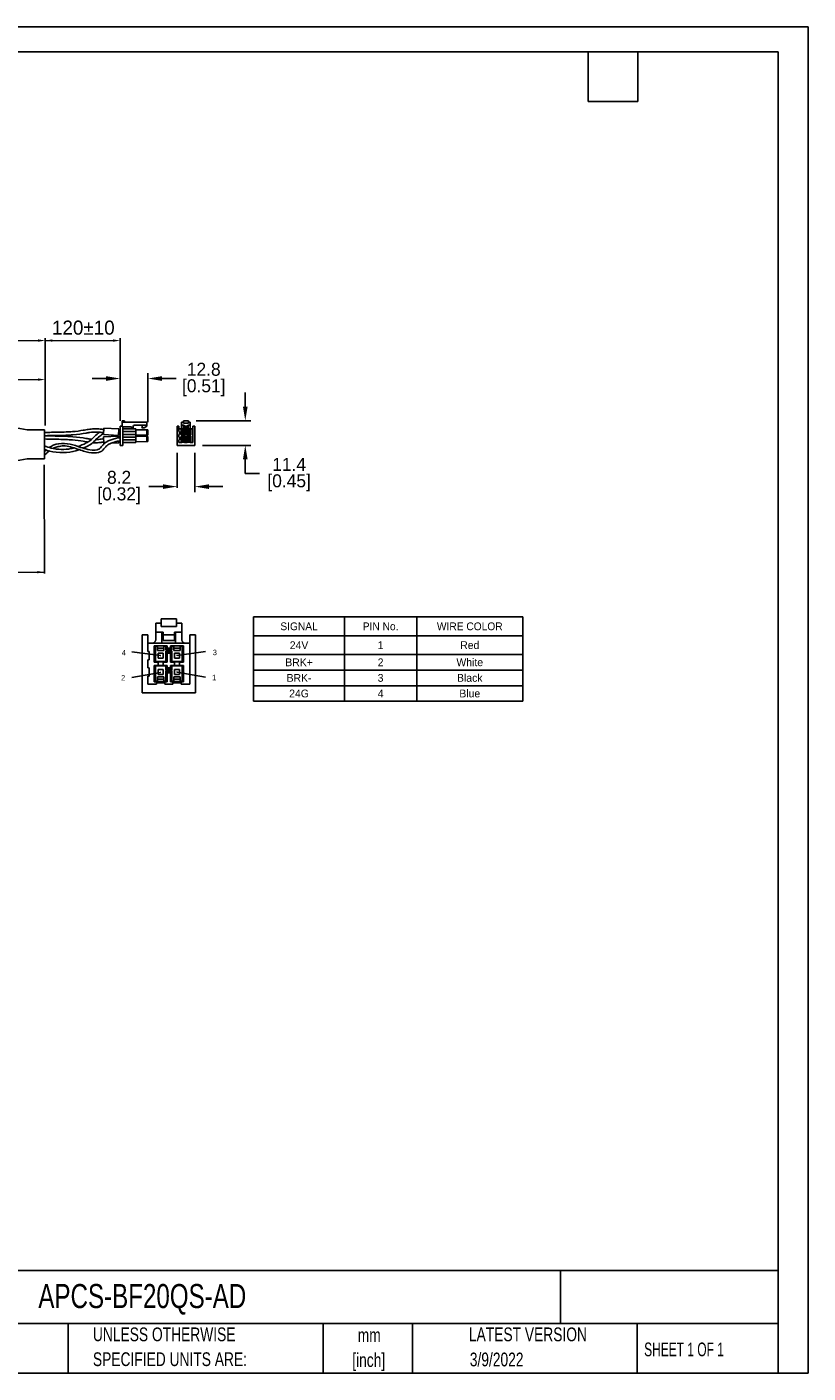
# Model space of a CAD drawing. Header units: inches. Extents: x 0 to 814, y 0 to 621.
# Tile 3 of 3: x 453 to 814, y 0 to 621. Entities that reach past the tile are written whole.
import ezdxf

# ---------------------------------------------------------------- set-up
doc = ezdxf.new("R2010")
doc.units = ezdxf.units.IN
doc.header["$LTSCALE"] = 10
doc.header["$MEASUREMENT"] = 0
doc.layers.add('TEXT', color=140, linetype='Continuous')
doc.styles.add('SLDTEXTSTYLE0', font='TXT', dxfattribs={"width": 0.75})
doc.styles.add('SLDTEXTSTYLE1', font='TXT', dxfattribs={"width": 0.65})
doc.dimstyles.get("Standard").update_dxf_attribs({"dimtxt": 6, "dimasz": 6.5, "dimexe": 2.5, "dimexo": 3.5, "dimgap": 1.25, "dimtad": 0, "dimtih": 1, "dimtoh": 1, "dimdec": 1, "dimzin": 0, "dimdsep": 46, "dimtxsty": 'Standard', "dimcen": 0, "dimadec": 0, "dimazin": 0, "dimtfac": 1, "dimtdec": 1, "dimtofl": 0, "dimtmove": 0, "dimatfit": 3, "dimfxl": 0, "dimtolj": 1, "dimtzin": 0, "dimarcsym": 0})

# ---------------------------------------------------------------- blocks, each defined once
blk = doc.blocks.new('SW_NOTE_0_1')
at = {"layer": 'TEXT', "color": 0, "char_height": 6.35, "attachment_point": 2, "style": 'SLDTEXTSTYLE0'}
for s, insert in [('mm', (8.53, 8.19)), ('[inch]', (8.28, -3.28))]:
    blk.add_mtext(s, dxfattribs=dict(at, insert=insert))
blk = doc.blocks.new('SW_NOTE_0_2')
at = {"layer": 'TEXT', "color": 0, "char_height": 6.35, "attachment_point": 1, "style": 'SLDTEXTSTYLE0'}
for s, insert in [('UNLESS OTHERWISE', (0, 8.19)), ('SPECIFIED UNITS ARE:', (0, -3.28))]:
    blk.add_mtext(s, dxfattribs=dict(at, insert=insert))
blk = doc.blocks.new('*T50')
at = {"layer": 'TEXT', "color": 0, "linetype": 'ByBlock', "lineweight": -2}
for p, q in [((0, 0), (124.32, 0)), ((0, 0), (0, -38.99)), ((41.98, 0), (41.98, -38.99)), ((75.3, 0), (75.3, -38.99)), ((124.32, 0), (124.32, -38.99)), ((0, -8.8), (124.32, -8.8)), ((0, -17.39), (124.32, -17.39)), ((0, -24.59), (124.32, -24.59)), ((0, -31.79), (124.32, -31.79)), ((0, -38.99), (124.32, -38.99))]:
    blk.add_line(p, q, dxfattribs=at)
at = {"layer": 'TEXT', "color": 0, "lineweight": -3, "char_height": 3.6, "attachment_point": 5}
for s, insert, width in [('{\\fGulim|b0|i0|c0|p0;SIGNAL}', (20.99, -4.4), 39.5799), ('{\\fGulim|b0|i0|c0|p0;PIN No.}', (58.64, -4.4), 30.9175), ('{\\fGulim|b0|i0|c0|p0;WIRE COLOR}', (99.81, -4.4), 46.6242), ('24V', (20.99, -13.09), 39.5799), ('1', (58.64, -13.09), 30.9175), ('Red', (99.81, -13.09), 46.6242), ('White', (99.81, -20.99), 46.6242), ('BRK+', (20.99, -20.99), 39.5799), ('2', (58.64, -20.99), 30.9175), ('BRK-', (20.99, -28.19), 39.5799), ('3', (58.64, -28.19), 30.9175), ('Black', (99.81, -28.19), 46.6242), ('24G', (20.99, -35.39), 39.5799), ('4', (58.64, -35.39), 30.9175), ('Blue', (99.81, -35.39), 46.6242)]:
    blk.add_mtext(s, dxfattribs=dict(at, insert=insert, width=width))
blk = doc.blocks.new('*D54')
at = {"color": 0, "lineweight": -2}
for p, q in [((496.36, 454.92), (496.36, 461.42)), ((509.19, 438.72), (509.19, 461.42)), ((489.86, 458.92), (483.36, 458.92)), ((515.69, 458.92), (522.19, 458.92)), ((496.36, 440.47), (496.36, 450.75))]:
    blk.add_line(p, q, dxfattribs=at)
at = {"color": 0}
for points in [[(489.86, 460.01), (489.86, 457.84), (496.36, 458.92)], [(515.69, 460.01), (515.69, 457.84), (509.19, 458.92)]]:
    blk.add_solid(points, dxfattribs=at)
at = {"layer": 'DEFPOINTS', "color": 0}
for p in [(496.36, 458.92), (496.36, 436.97), (509.19, 435.22)]:
    blk.add_point(p, dxfattribs=at)
at = {"color": 0, "lineweight": 15, "char_height": 6, "attachment_point": 5}
for s, insert in [('\\A1;12.8', (534.94, 463.17)), ('\\A1;[0.51]', (534.94, 454.67))]:
    blk.add_mtext(s, dxfattribs=dict(at, insert=insert))
blk = doc.blocks.new('*D58')
at = {"color": 0, "lineweight": -2}
for p, q in [((554.11, 445.95), (554.11, 452.45)), ((531.4, 439.45), (556.61, 439.45)), ((534.31, 428.07), (556.61, 428.07)), ((554.11, 421.57), (554.11, 415.07)), ((560.61, 415.07), (554.11, 415.07))]:
    blk.add_line(p, q, dxfattribs=at)
at = {"color": 0}
for points in [[(553.03, 445.95), (555.19, 445.95), (554.11, 439.45)], [(553.03, 421.57), (555.19, 421.57), (554.11, 428.07)]]:
    blk.add_solid(points, dxfattribs=at)
at = {"layer": 'DEFPOINTS', "color": 0}
for p in [(527.9, 439.45), (530.81, 428.07), (554.11, 428.07)]:
    blk.add_point(p, dxfattribs=at)
at = {"color": 0, "lineweight": 15, "char_height": 6, "attachment_point": 5}
for s, insert in [('\\A1;11.4', (574.36, 419.32)), ('\\A1;[0.45]', (574.36, 410.82))]:
    blk.add_mtext(s, dxfattribs=dict(at, insert=insert))
blk = doc.blocks.new('*D60')
at = {"color": 0, "lineweight": -2}
for p, q in [((522.61, 424.57), (522.61, 408.5)), ((530.81, 424.57), (530.81, 406.54)), ((516.11, 409.04), (509.61, 409.04)), ((537.31, 409.04), (543.81, 409.04))]:
    blk.add_line(p, q, dxfattribs=at)
at = {"color": 0}
for points in [[(516.11, 410.13), (516.11, 407.96), (522.61, 409.04)], [(537.31, 410.13), (537.31, 407.96), (530.81, 409.04)]]:
    blk.add_solid(points, dxfattribs=at)
at = {"layer": 'DEFPOINTS', "color": 0}
for p in [(522.61, 428.07), (530.81, 428.07), (522.61, 409.04)]:
    blk.add_point(p, dxfattribs=at)
at = {"color": 0, "lineweight": 15, "char_height": 6, "attachment_point": 5}
for s, insert in [('\\A1;8.2', (495.86, 413.29)), ('\\A1;[0.32]', (495.86, 404.79))]:
    blk.add_mtext(s, dxfattribs=dict(at, insert=insert))

msp = doc.modelspace()

# ---------------------------------------------------------------- linework, layer by layer
at = {"lineweight": 15}
for p, q in [((260.39, 476.44), (458.46, 476.44)), ((461.76, 476.44), (493.06, 476.44)), ((435.06, 458.44), (458.46, 458.44)), ((336.37, 369.57), (461.36, 369.57))]:
    msp.add_line(p, q, dxfattribs=at)
for p, q in [((461.76, 437.29), (461.76, 477.54)), ((461.76, 437.29), (461.76, 477.54)), ((496.36, 439.45), (496.36, 477.54)), ((461.76, 437.29), (461.76, 459.54)), ((453.36, 435.27), (448.36, 436.22)), ((461.36, 435.27), (453.36, 435.27)), ((461.36, 421.87), (461.36, 435.27)), ((488.76, 436.02), (488.62, 433.02)), ((495.78, 435.69), (488.76, 436.02)), ((495.78, 435.69), (495.64, 432.69)), ((497.62, 436.97), (496.36, 436.97)), ((496.36, 436.97), (496.36, 428.07)), ((497.22, 436.97), (497.22, 439.45)), ((497.22, 439.45), (498.35, 439.45)), ((508.69, 438.77), (497.22, 438.77)), ((497.62, 428.07), (497.62, 436.97)), ((497.62, 436.63), (501.63, 436.63)), ((497.62, 435.67), (503.65, 435.67)), ((498.35, 438.77), (498.35, 439.45)), ((501.63, 436.3), (501.63, 436.63)), ((502.39, 436.76), (502.39, 436.3)), ((508.69, 437.39), (503.02, 437.39)), ((503.65, 429.37), (503.65, 435.67)), ((509.19, 435.22), (503.65, 435.29)), ((506.29, 436.23), (506.67, 437.27)), ((506.29, 436.1), (506.29, 436.23)), ((507.38, 436.1), (506.29, 436.1)), ((506.67, 437.27), (506.67, 437.39)), ((508.69, 436.98), (507.38, 436.1)), ((508.69, 438.77), (508.69, 436.98)), ((508.69, 435.22), (508.69, 432.85)), ((509.19, 435.22), (509.19, 432.85)), ((522.61, 436.97), (523.47, 436.97)), ((522.61, 428.07), (522.61, 436.97)), ((523.47, 436.97), (523.47, 435.67)), ((523.5, 435.67), (529.92, 435.67)), ((523.5, 434.41), (523.5, 435.67)), ((524.44, 435.29), (524.44, 432.77)), ((524.44, 435.29), (526.46, 435.29)), ((524.52, 435.22), (524.44, 435.29)), ((524.67, 435.22), (524.52, 435.22)), ((524.52, 435.22), (524.52, 432.85)), ((524.67, 435.22), (524.95, 435.22)), ((524.67, 435.22), (524.67, 432.85)), ((524.72, 438.77), (525.53, 438.77)), ((524.72, 436.3), (524.72, 438.77)), ((524.72, 437.39), (525.83, 437.39)), ((524.95, 434.55), (524.95, 435.27)), ((525.95, 435.27), (524.95, 435.27)), ((524.95, 434.91), (525.95, 434.91)), ((525.53, 439.45), (527.9, 439.45)), ((525.53, 438.27), (525.53, 439.45)), ((525.53, 438.27), (527.9, 438.27)), ((525.66, 435.67), (525.66, 437.39)), ((525.83, 437.31), (525.66, 437.31)), ((525.83, 437.39), (525.83, 436.1)), ((525.83, 436.98), (527.59, 436.98)), ((525.83, 436.1), (527.59, 436.1)), ((525.95, 435.27), (525.95, 434.55)), ((525.95, 435.22), (526.23, 435.22)), ((526.38, 435.22), (526.23, 435.22)), ((526.23, 435.22), (526.23, 434.6)), ((526.46, 435.29), (526.38, 435.22)), ((526.38, 435.22), (526.38, 434.75)), ((526.38, 434.75), (526.46, 434.92)), ((526.46, 435.29), (526.46, 434.92)), ((526.46, 434.92), (526.96, 434.92)), ((526.96, 435.29), (526.96, 434.92)), ((526.96, 435.29), (528.98, 435.29)), ((527.04, 435.22), (526.96, 435.29)), ((526.96, 434.92), (527.04, 434.75)), ((527.04, 435.22), (527.04, 434.75)), ((527.19, 435.22), (527.04, 435.22)), ((527.19, 435.22), (527.47, 435.22)), ((527.19, 435.22), (527.19, 434.6)), ((527.47, 434.55), (527.47, 435.27)), ((528.48, 435.27), (527.47, 435.27)), ((527.47, 434.91), (528.48, 434.91)), ((527.59, 436.1), (527.59, 437.39)), ((527.59, 437.39), (528.7, 437.39)), ((527.76, 437.31), (527.59, 437.31)), ((527.76, 437.39), (527.76, 435.67)), ((527.9, 439.45), (527.9, 438.27)), ((527.9, 438.77), (528.7, 438.77)), ((528.48, 434.55), (528.48, 435.27)), ((528.48, 435.22), (528.75, 435.22)), ((528.7, 436.3), (528.7, 438.77)), ((528.75, 435.22), (528.75, 432.85)), ((528.9, 435.22), (528.75, 435.22)), ((528.98, 435.29), (528.9, 435.22)), ((528.9, 435.22), (528.9, 432.85)), ((528.92, 432.99), (528.92, 435)), ((528.98, 435.29), (528.98, 432.77)), ((529.92, 429.37), (529.95, 436.97)), ((529.95, 436.97), (530.81, 436.97)), ((530.81, 428.07), (530.81, 436.97)), ((495.64, 432.69), (488.62, 433.02)), ((495.63, 432.3), (488.62, 431.98)), ((488.76, 428.98), (488.62, 431.98)), ((489.07, 428.99), (488.76, 428.98)), ((495.77, 429.3), (492.29, 429.14)), ((495.67, 431.54), (495.63, 432.3)), ((495.77, 429.3), (495.74, 430.05)), ((497.62, 434.41), (503.65, 434.41)), ((497.62, 433.15), (503.65, 433.15)), ((497.62, 431.89), (503.65, 431.89)), ((497.62, 430.63), (503.65, 430.63)), ((497.62, 429.37), (503.65, 429.37)), ((503.65, 432.77), (509.19, 432.85)), ((509.19, 432.19), (503.65, 432.27)), ((503.65, 429.75), (509.19, 429.83)), ((506.17, 432.81), (506.17, 432.23)), ((508.69, 432.2), (508.69, 429.82)), ((509.19, 429.83), (509.19, 432.19)), ((523.7, 434.41), (523.5, 434.41)), ((523.5, 433.15), (523.7, 433.15)), ((523.5, 431.89), (523.5, 433.15)), ((523.7, 431.89), (523.5, 431.89)), ((523.5, 430.63), (523.7, 430.63)), ((523.5, 429.37), (523.5, 430.63)), ((523.5, 429.37), (524.82, 429.37)), ((523.7, 433.15), (523.7, 434.41)), ((523.7, 430.63), (523.7, 431.89)), ((524.44, 432.77), (524.52, 432.85)), ((524.44, 432.77), (525.07, 432.77)), ((524.44, 432.27), (524.44, 429.75)), ((524.44, 432.27), (525.07, 432.27)), ((524.52, 432.2), (524.44, 432.27)), ((524.44, 429.75), (524.52, 429.82)), ((524.44, 429.75), (526.46, 429.75)), ((524.52, 432.85), (524.67, 432.85)), ((524.52, 432.2), (524.52, 429.82)), ((524.67, 432.19), (524.52, 432.2)), ((524.52, 429.82), (524.67, 429.83)), ((524.67, 432.85), (526.23, 432.85)), ((524.67, 429.83), (524.67, 432.19)), ((524.67, 432.19), (526.23, 432.19)), ((524.67, 429.83), (524.95, 429.83)), ((524.82, 429.57), (524.82, 429.37)), ((526.08, 429.57), (524.82, 429.57)), ((524.95, 434.55), (525.95, 434.55)), ((524.95, 429.78), (524.95, 430.49)), ((525.95, 430.49), (524.95, 430.49)), ((525.95, 430.14), (524.95, 430.14)), ((524.95, 429.78), (525.95, 429.78)), ((525.06, 434.17), (525.06, 433.39)), ((525.84, 434.17), (525.06, 434.17)), ((525.06, 433.39), (525.84, 433.39)), ((525.84, 431.65), (525.06, 431.65)), ((525.06, 431.65), (525.06, 430.87)), ((525.06, 430.87), (525.84, 430.87)), ((525.07, 432.81), (525.07, 432.23)), ((525.07, 432.81), (525.83, 432.81)), ((525.83, 432.23), (525.07, 432.23)), ((525.83, 432.23), (525.83, 432.81)), ((525.83, 432.77), (526.46, 432.77)), ((525.83, 432.27), (526.46, 432.27)), ((525.84, 433.39), (525.84, 434.17)), ((525.84, 430.87), (525.84, 431.65)), ((525.95, 430.49), (525.95, 429.78)), ((525.95, 429.83), (526.23, 429.83)), ((526.08, 429.37), (526.08, 429.57)), ((526.08, 429.37), (527.34, 429.37)), ((526.23, 434.6), (526.38, 434.74)), ((526.23, 434.6), (527.19, 434.6)), ((526.23, 434.48), (527.19, 434.48)), ((526.38, 434.33), (526.23, 434.48)), ((526.23, 434.48), (526.23, 432.85)), ((526.23, 432.85), (526.38, 432.85)), ((526.38, 432.2), (526.23, 432.19)), ((526.23, 432.19), (526.23, 431.56)), ((526.23, 431.56), (526.38, 431.71)), ((526.23, 431.56), (527.19, 431.56)), ((526.23, 431.44), (527.19, 431.44)), ((526.38, 431.3), (526.23, 431.44)), ((526.23, 431.44), (526.23, 429.83)), ((526.23, 429.83), (526.38, 429.82)), ((526.38, 434.74), (527.04, 434.74)), ((526.46, 434.16), (526.38, 434.33)), ((526.38, 434.33), (527.04, 434.33)), ((526.38, 434.33), (526.38, 432.85)), ((526.38, 432.85), (526.46, 432.77)), ((526.46, 432.27), (526.38, 432.2)), ((526.38, 432.2), (526.38, 431.71)), ((526.38, 431.71), (526.46, 431.88)), ((526.38, 431.71), (527.04, 431.71)), ((526.38, 431.3), (527.04, 431.3)), ((526.46, 431.12), (526.38, 431.29)), ((526.38, 431.29), (526.38, 429.82)), ((526.38, 429.82), (526.46, 429.75)), ((526.46, 434.16), (526.46, 432.77)), ((526.46, 434.16), (526.96, 434.16)), ((526.46, 432.27), (526.46, 431.88)), ((526.46, 431.88), (526.96, 431.88)), ((526.46, 431.12), (526.46, 429.75)), ((526.46, 431.12), (526.96, 431.12)), ((527.04, 434.33), (526.96, 434.16)), ((526.96, 434.16), (526.96, 432.77)), ((526.96, 432.77), (527.04, 432.85)), ((526.96, 432.77), (527.59, 432.77)), ((526.96, 432.27), (526.96, 431.88)), ((526.96, 432.27), (527.59, 432.27)), ((527.04, 432.2), (526.96, 432.27)), ((526.96, 431.88), (527.04, 431.71)), ((527.04, 431.29), (526.96, 431.12)), ((526.96, 431.12), (526.96, 429.75)), ((526.96, 429.75), (527.04, 429.82)), ((526.96, 429.75), (528.98, 429.75)), ((527.04, 434.74), (527.19, 434.6)), ((527.19, 434.48), (527.04, 434.33)), ((527.04, 434.33), (527.04, 432.85)), ((527.04, 432.85), (527.19, 432.85)), ((527.04, 432.2), (527.04, 431.71)), ((527.19, 432.19), (527.04, 432.2)), ((527.04, 431.71), (527.19, 431.56)), ((527.19, 431.44), (527.04, 431.3)), ((527.04, 431.29), (527.04, 429.82)), ((527.04, 429.82), (527.19, 429.83)), ((527.19, 434.48), (527.19, 432.85)), ((527.19, 432.85), (528.75, 432.85)), ((527.19, 431.56), (527.19, 432.19)), ((527.19, 432.19), (528.75, 432.19)), ((527.19, 429.83), (527.19, 431.44)), ((527.19, 429.83), (527.47, 429.83)), ((527.34, 429.57), (527.34, 429.37)), ((528.6, 429.57), (527.34, 429.57)), ((527.47, 434.55), (528.48, 434.55)), ((527.47, 429.78), (527.47, 430.49)), ((528.48, 430.49), (527.47, 430.49)), ((528.48, 430.14), (527.47, 430.14)), ((527.47, 429.78), (528.48, 429.78)), ((528.36, 434.17), (527.58, 434.17)), ((527.58, 434.17), (527.58, 433.39)), ((527.58, 433.39), (528.36, 433.39)), ((528.36, 431.65), (527.58, 431.65)), ((527.58, 431.65), (527.58, 430.87)), ((527.58, 430.87), (528.36, 430.87)), ((527.59, 432.81), (527.59, 432.23)), ((527.59, 432.81), (528.35, 432.81)), ((528.35, 432.23), (527.59, 432.23)), ((528.35, 432.23), (528.35, 432.81)), ((528.35, 432.77), (528.98, 432.77)), ((528.35, 432.27), (528.98, 432.27)), ((528.36, 433.39), (528.36, 434.17)), ((528.36, 430.87), (528.36, 431.65)), ((528.48, 430.49), (528.48, 429.78)), ((528.48, 429.83), (528.75, 429.83)), ((528.6, 429.37), (528.6, 429.57)), ((528.6, 429.37), (529.92, 429.37)), ((528.75, 432.85), (528.9, 432.85)), ((528.9, 432.2), (528.75, 432.19)), ((528.75, 432.19), (528.75, 429.83)), ((528.75, 429.83), (528.9, 429.82)), ((528.9, 432.85), (528.98, 432.77)), ((528.98, 432.27), (528.9, 432.2)), ((528.9, 432.2), (528.9, 429.82)), ((528.9, 429.82), (528.98, 429.75)), ((528.98, 432.27), (528.98, 429.75)), ((496.36, 428.07), (497.62, 428.07)), ((522.61, 428.07), (530.81, 428.07)), ((448.36, 420.92), (453.36, 421.87)), ((453.36, 421.87), (461.36, 421.87)), ((461.28, 419.17), (461.36, 368.97)), ((515.24, 348.09), (522.35, 348.09)), ((515.24, 344.54), (515.24, 348.09)), ((522.35, 348.09), (522.35, 344.54)), ((512.82, 346.05), (515.24, 346.05)), ((512.82, 338.64), (512.82, 346.05)), ((512.82, 341.89), (516.15, 341.89)), ((515.24, 344.54), (522.35, 344.54)), ((515.66, 336.75), (515.66, 341.89)), ((516.15, 341.67), (515.66, 341.67)), ((516.15, 341.89), (516.15, 338.04)), ((521.45, 338.04), (521.45, 341.89)), ((521.45, 341.89), (524.77, 341.89)), ((521.94, 341.67), (521.45, 341.67)), ((521.94, 341.89), (521.94, 336.75)), ((522.35, 346.05), (524.77, 346.05)), ((524.77, 338.64), (524.77, 346.05)), ((506.51, 340.65), (509.08, 340.65)), ((506.51, 313.95), (506.51, 340.65)), ((509.08, 340.65), (509.08, 336.75)), ((509.16, 336.75), (528.44, 336.75)), ((509.16, 332.97), (509.16, 336.75)), ((511.99, 335.62), (511.99, 328.06)), ((511.99, 335.62), (518.04, 335.62)), ((512.22, 335.4), (511.99, 335.62)), ((513.51, 333.39), (513.51, 335.53)), ((516.53, 335.53), (513.51, 335.53)), ((516.15, 340.68), (521.45, 340.68)), ((516.15, 338.04), (521.45, 338.04)), ((516.53, 335.53), (516.53, 333.39)), ((518.04, 335.62), (517.82, 335.4)), ((518.04, 335.62), (518.04, 334.5)), ((519.55, 335.62), (519.55, 334.5)), ((519.55, 335.62), (525.6, 335.62)), ((519.78, 335.4), (519.55, 335.62)), ((521.07, 333.39), (521.07, 335.53)), ((524.09, 335.53), (521.07, 335.53)), ((524.09, 333.39), (524.09, 335.53)), ((525.6, 335.62), (525.38, 335.4)), ((525.6, 335.62), (525.6, 328.06)), ((528.44, 317.85), (528.52, 340.65)), ((528.52, 340.65), (531.09, 340.65)), ((531.09, 313.95), (531.09, 340.65)), ((514.94, 331.05), (501.74, 332.85)), ((509.76, 332.97), (509.16, 332.97)), ((509.76, 329.19), (509.76, 332.97)), ((512.67, 335.38), (512.22, 335.4)), ((512.22, 335.4), (512.22, 328.27)), ((512.67, 335.38), (513.51, 335.38)), ((512.67, 335.38), (512.67, 328.29)), ((513.51, 334.46), (516.53, 334.46)), ((513.51, 333.39), (516.53, 333.39)), ((513.85, 332.25), (513.85, 329.91)), ((516.19, 332.25), (513.85, 332.25)), ((513.85, 329.91), (516.19, 329.91)), ((516.19, 329.91), (516.19, 332.25)), ((516.53, 335.38), (517.37, 335.38)), ((517.82, 335.4), (517.37, 335.38)), ((517.37, 335.38), (517.37, 333.53)), ((517.37, 333.53), (517.8, 333.97)), ((517.37, 333.53), (520.23, 333.53)), ((517.37, 333.17), (520.23, 333.17)), ((517.8, 332.73), (517.37, 333.17)), ((517.37, 333.17), (517.37, 328.29)), ((517.8, 333.97), (519.8, 333.97)), ((517.8, 332.73), (519.8, 332.73)), ((517.82, 335.4), (517.82, 333.97)), ((517.82, 333.97), (518.04, 334.5)), ((518.04, 332.2), (517.82, 332.73)), ((517.82, 332.73), (517.82, 328.27)), ((518.04, 334.5), (519.55, 334.5)), ((518.04, 332.2), (518.04, 328.06)), ((518.04, 332.2), (519.55, 332.2)), ((519.55, 334.5), (519.78, 333.97)), ((519.78, 332.73), (519.55, 332.2)), ((519.55, 332.2), (519.55, 328.06)), ((519.78, 335.4), (519.78, 333.97)), ((520.23, 335.38), (519.78, 335.4)), ((519.78, 332.73), (519.78, 328.27)), ((519.8, 333.97), (520.23, 333.53)), ((520.23, 333.17), (519.8, 332.73)), ((520.23, 335.38), (521.07, 335.38)), ((520.23, 335.38), (520.23, 333.53)), ((520.23, 333.17), (520.23, 328.29)), ((521.07, 334.46), (524.09, 334.46)), ((521.07, 333.39), (524.09, 333.39)), ((523.75, 332.25), (521.41, 332.25)), ((521.41, 332.25), (521.41, 329.91)), ((521.41, 329.91), (523.75, 329.91)), ((522.59, 331.18), (535.79, 332.98)), ((523.75, 329.91), (523.75, 332.25)), ((524.09, 335.38), (524.93, 335.38)), ((525.38, 335.4), (524.93, 335.38)), ((524.93, 335.38), (524.93, 328.29)), ((525.38, 335.4), (525.38, 328.27)), ((525.42, 328.72), (525.42, 334.73)), ((514.94, 323.35), (501.74, 320.95)), ((509.16, 329.19), (509.76, 329.19)), ((509.16, 325.41), (509.16, 329.19)), ((509.76, 325.41), (509.16, 325.41)), ((509.76, 321.63), (509.76, 325.41)), ((511.99, 328.06), (512.22, 328.27)), ((511.99, 328.06), (513.88, 328.06)), ((511.99, 326.54), (511.99, 318.98)), ((511.99, 326.54), (513.88, 326.54)), ((512.22, 326.33), (511.99, 326.54)), ((512.22, 328.27), (512.67, 328.29)), ((512.22, 326.33), (512.22, 319.2)), ((512.67, 326.3), (512.22, 326.33)), ((512.67, 328.29), (517.37, 328.29)), ((512.67, 319.22), (512.67, 326.3)), ((512.67, 326.3), (517.37, 326.3)), ((516.19, 324.69), (513.85, 324.69)), ((513.85, 324.69), (513.85, 322.35)), ((513.88, 328.16), (513.88, 326.43)), ((513.88, 328.16), (516.15, 328.16)), ((516.15, 326.43), (513.88, 326.43)), ((516.15, 326.43), (516.15, 328.16)), ((516.15, 328.06), (518.04, 328.06)), ((516.15, 326.54), (518.04, 326.54)), ((516.19, 322.35), (516.19, 324.69)), ((517.37, 328.29), (517.82, 328.27)), ((517.82, 326.33), (517.37, 326.3)), ((517.37, 326.3), (517.37, 324.42)), ((517.37, 324.42), (517.8, 324.85)), ((517.37, 324.42), (520.23, 324.42)), ((517.37, 324.06), (520.23, 324.06)), ((517.8, 323.62), (517.37, 324.06)), ((517.37, 324.06), (517.37, 319.22)), ((517.8, 324.85), (519.8, 324.85)), ((517.8, 323.62), (519.8, 323.62)), ((517.82, 328.27), (518.04, 328.06)), ((518.04, 326.54), (517.82, 326.33)), ((517.82, 326.33), (517.82, 324.86)), ((517.82, 324.86), (518.04, 325.38)), ((518.04, 323.09), (517.82, 323.62)), ((517.82, 323.62), (517.82, 319.2)), ((518.04, 326.54), (518.04, 325.38)), ((518.04, 325.38), (519.55, 325.38)), ((518.04, 323.09), (518.04, 318.98)), ((518.04, 323.09), (519.55, 323.09)), ((519.55, 328.06), (519.78, 328.27)), ((519.55, 328.06), (521.45, 328.06)), ((519.55, 326.54), (519.55, 325.38)), ((519.55, 326.54), (521.45, 326.54)), ((519.78, 326.33), (519.55, 326.54)), ((519.55, 325.38), (519.78, 324.86)), ((519.78, 323.62), (519.55, 323.09)), ((519.55, 323.09), (519.55, 318.98)), ((519.78, 328.27), (520.23, 328.29)), ((519.78, 326.33), (519.78, 324.86)), ((520.23, 326.3), (519.78, 326.33)), ((519.78, 323.62), (519.78, 319.2)), ((519.8, 324.85), (520.23, 324.42)), ((520.23, 324.06), (519.8, 323.62)), ((520.23, 328.29), (524.93, 328.29)), ((520.23, 324.42), (520.23, 326.3)), ((520.23, 326.3), (524.93, 326.3)), ((520.23, 319.22), (520.23, 324.06)), ((523.75, 324.69), (521.41, 324.69)), ((521.41, 324.69), (521.41, 322.35)), ((521.45, 328.16), (521.45, 326.43)), ((521.45, 328.16), (523.71, 328.16)), ((523.71, 326.43), (521.45, 326.43)), ((522.59, 323.49), (535.79, 321.09)), ((523.71, 326.43), (523.71, 328.16)), ((523.71, 328.06), (525.6, 328.06)), ((523.71, 326.54), (525.6, 326.54)), ((523.75, 322.35), (523.75, 324.69)), ((524.93, 328.29), (525.38, 328.27)), ((525.38, 326.33), (524.93, 326.3)), ((524.93, 326.3), (524.93, 319.22)), ((525.38, 328.27), (525.6, 328.06)), ((525.6, 326.54), (525.38, 326.33)), ((525.38, 326.33), (525.38, 319.2)), ((525.6, 326.54), (525.6, 318.98)), ((509.16, 321.63), (509.76, 321.63)), ((509.16, 317.85), (509.16, 321.63)), ((509.16, 317.85), (513.13, 317.85)), ((511.99, 318.98), (512.22, 319.2)), ((511.99, 318.98), (518.04, 318.98)), ((512.22, 319.2), (512.67, 319.22)), ((512.67, 319.22), (513.51, 319.22)), ((513.13, 318.45), (513.13, 317.85)), ((516.91, 318.45), (513.13, 318.45)), ((513.51, 319.06), (513.51, 321.21)), ((516.53, 321.21), (513.51, 321.21)), ((516.53, 320.14), (513.51, 320.14)), ((513.51, 319.06), (516.53, 319.06)), ((513.85, 322.35), (516.19, 322.35)), ((516.53, 321.21), (516.53, 319.06)), ((516.53, 319.22), (517.37, 319.22)), ((516.91, 317.85), (516.91, 318.45)), ((516.91, 317.85), (520.69, 317.85)), ((517.37, 319.22), (517.82, 319.2)), ((517.82, 319.2), (518.04, 318.98)), ((519.55, 318.98), (519.78, 319.2)), ((519.55, 318.98), (525.6, 318.98)), ((519.78, 319.2), (520.23, 319.22)), ((520.23, 319.22), (521.07, 319.22)), ((520.69, 318.45), (520.69, 317.85)), ((524.47, 318.45), (520.69, 318.45)), ((521.07, 319.06), (521.07, 321.21)), ((524.09, 321.21), (521.07, 321.21)), ((524.09, 320.14), (521.07, 320.14)), ((521.07, 319.06), (524.09, 319.06)), ((521.41, 322.35), (523.75, 322.35)), ((524.09, 321.21), (524.09, 319.06)), ((524.09, 319.22), (524.93, 319.22)), ((524.47, 317.85), (524.47, 318.45)), ((524.47, 317.85), (528.44, 317.85)), ((524.93, 319.22), (525.38, 319.2)), ((525.38, 319.2), (525.6, 318.98)), ((506.51, 313.95), (531.09, 313.95))]:
    msp.add_line(p, q)
for points in [[(501.63, 436.3), (501.63, 436.25), (501.62, 436.19), (501.61, 436.14), (501.59, 436.09), (501.57, 436.04), (501.55, 435.99), (501.52, 435.94), (501.48, 435.9), (501.45, 435.86), (501.41, 435.82), (501.36, 435.79), (501.32, 435.76), (501.27, 435.73), (501.22, 435.71), (501.16, 435.69), (501.11, 435.68), (501.06, 435.68), (501, 435.67)], [(503.02, 435.67), (502.96, 435.68), (502.91, 435.68), (502.85, 435.69), (502.8, 435.71), (502.75, 435.73), (502.7, 435.76), (502.66, 435.79), (502.61, 435.82), (502.57, 435.86), (502.53, 435.9), (502.5, 435.94), (502.47, 435.99), (502.45, 436.04), (502.42, 436.09), (502.41, 436.14), (502.4, 436.19), (502.39, 436.25), (502.39, 436.3)], [(524.09, 435.67), (524.14, 435.68), (524.2, 435.68), (524.25, 435.69), (524.3, 435.71), (524.36, 435.73), (524.4, 435.76), (524.45, 435.79), (524.49, 435.82), (524.53, 435.86), (524.57, 435.9), (524.61, 435.94), (524.63, 435.99), (524.66, 436.04), (524.68, 436.09), (524.7, 436.14), (524.71, 436.19), (524.72, 436.25), (524.72, 436.3)], [(528.7, 436.3), (528.7, 436.25), (528.71, 436.19), (528.72, 436.14), (528.74, 436.09), (528.76, 436.04), (528.79, 435.99), (528.82, 435.94), (528.85, 435.9), (528.89, 435.86), (528.93, 435.82), (528.97, 435.79), (529.02, 435.76), (529.07, 435.73), (529.12, 435.71), (529.17, 435.69), (529.22, 435.68), (529.28, 435.68), (529.33, 435.67)], [(510.93, 336.75), (511.1, 336.76), (511.26, 336.78), (511.42, 336.82), (511.58, 336.87), (511.73, 336.93), (511.88, 337.01), (512.02, 337.09), (512.15, 337.19), (512.27, 337.31), (512.38, 337.43), (512.48, 337.56), (512.57, 337.7), (512.65, 337.84), (512.71, 338), (512.76, 338.15), (512.8, 338.31), (512.82, 338.48), (512.82, 338.64)], [(524.77, 338.64), (524.78, 338.48), (524.8, 338.31), (524.84, 338.15), (524.89, 338), (524.95, 337.84), (525.03, 337.7), (525.11, 337.56), (525.21, 337.43), (525.33, 337.31), (525.45, 337.19), (525.58, 337.09), (525.72, 337.01), (525.86, 336.93), (526.02, 336.87), (526.17, 336.82), (526.33, 336.78), (526.5, 336.76), (526.66, 336.75)]]:
    msp.add_lwpolyline(points)
at = {"const_width": 0.346}
for points in [[(514.76, 331.05, 1), (515.11, 331.05, 1)], [(522.76, 331.18, -1), (522.42, 331.18, -1)], [(514.76, 323.35, 1), (515.11, 323.35, 1)], [(522.76, 323.49, -1), (522.42, 323.49, -1)]]:
    msp.add_lwpolyline(points, format="xyb", close=True, dxfattribs=at)
msp.add_arc((503.02, 436.76), 0.63, 90, 180)
for points, knots in [([(461.36, 434), (461.41, 434), (461.45, 434), (461.5, 434.01), (461.5, 434.01), (461.51, 434.01), (461.51, 434.01), (462.54, 434.05), (463.59, 434.08), (466.92, 434.16), (469.21, 434.18), (472.36, 434.3), (473.34, 434.35), (476.15, 434.57), (477.84, 434.82), (480.14, 435.19), (480.88, 435.31), (482.07, 435.5), (482.53, 435.56), (483.41, 435.67), (483.82, 435.7), (484.8, 435.75), (485.35, 435.75), (486.34, 435.69), (486.74, 435.66), (487.64, 435.55), (488.15, 435.49), (488.74, 435.43)], [1.71667, 1.71667, 1.71667, 1.71667, 1.84048, 1.84048, 1.84048, 1.854578, 1.854578, 1.854578, 4.728831, 4.728831, 11.03394, 11.03394, 14.021666, 14.021666, 19.997118, 19.997118, 23.22189, 23.22189, 25.601168, 25.601168, 27.980446, 27.980446, 31.280508, 31.280508, 33.41525, 33.41525, 35.693005, 35.693005, 35.693005, 35.693005]), ([(461.36, 432.53), (462.34, 432.55), (463.31, 432.57), (464.29, 432.6), (464.29, 432.6), (464.29, 432.6), (464.3, 432.6), (464.4, 432.6), (464.51, 432.6), (466.86, 432.66), (469.13, 432.68), (472.41, 432.8), (473.5, 432.85), (476.86, 433.13), (478.9, 433.47), (481.22, 433.85), (481.82, 433.94), (483.32, 434.16), (484.09, 434.24), (485.39, 434.25), (485.94, 434.22), (486.88, 434.13), (487.22, 434.1), (487.94, 434), (488.31, 433.94), (488.67, 433.92)], [1.676177, 1.676177, 1.676177, 1.676177, 4.380734, 4.380734, 4.380734, 4.387205, 4.387205, 4.387205, 4.680031, 4.680031, 10.920072, 10.920072, 14.17905, 14.17905, 21.382373, 21.382373, 24.149836, 24.149836, 29.180326, 29.180326, 32.618313, 32.618313, 34.382469, 34.382469, 36.026978, 36.026978, 36.026978, 36.026978]), ([(461.36, 432.52), (462.34, 432.49), (463.31, 432.47), (464.29, 432.44), (464.29, 432.44), (464.29, 432.44), (464.29, 432.44), (464.4, 432.44), (464.51, 432.44), (466.86, 432.38), (469.13, 432.36), (472.41, 432.23), (473.5, 432.17), (476.86, 431.89), (478.89, 431.55), (481.22, 431.17), (481.82, 431.07), (482.66, 430.95), (482.94, 430.91), (483.22, 430.88)], [1.676177, 1.676177, 1.676177, 1.676177, 4.380734, 4.380734, 4.380734, 4.387205, 4.387205, 4.387205, 4.680031, 4.680031, 10.920072, 10.920072, 14.17905, 14.17905, 21.382373, 21.382373, 24.149836, 24.149836, 25.748121, 25.748121, 25.748121, 25.748121]), ([(461.36, 431.04), (461.41, 431.04), (461.45, 431.04), (461.49, 431.04), (461.5, 431.04), (461.5, 431.04), (461.51, 431.04), (462.54, 430.99), (463.59, 430.96), (466.92, 430.88), (469.2, 430.86), (472.36, 430.73), (473.34, 430.68), (476.14, 430.45), (477.84, 430.2), (480.09, 429.84), (480.8, 429.71), (481.45, 429.61)], [1.719553, 1.719553, 1.719553, 1.719553, 1.84048, 1.84048, 1.84048, 1.854578, 1.854578, 1.854578, 4.728831, 4.728831, 11.03394, 11.03394, 14.021666, 14.021666, 19.997118, 19.997118, 23.054903, 23.054903, 23.054903, 23.054903]), ([(496.36, 431.58), (495.8, 431.55), (494.51, 431.48), (492.67, 430.87), (490.47, 430.07), (488.41, 428.65), (486.59, 425.61), (481.17, 425.9), (475.15, 428.43), (468.1, 429.74), (464.19, 427.45), (463.61, 427.07)], [0, 0, 0, 0, 1.679073, 3.865261, 5.76247, 8.719299, 11.231064, 15.730424, 22.648056, 32.304531, 34.17395, 34.17395, 34.17395, 34.17395]), ([(496.36, 430.08), (495.96, 430.07), (495.06, 430.04), (493.49, 429.52), (491.95, 429.09), (490.63, 428.27), (489.25, 427.25), (487.95, 424.88), (483.84, 424.45), (480.15, 425.11), (476.57, 426.49), (473.49, 427.37), (470.43, 428.05), (467.9, 427.56), (466.22, 427.19), (465.47, 426.78), (465.26, 426.65)], [0, 0, 0, 0, 1.203192, 2.700178, 4.907255, 5.976275, 7.320265, 10.051579, 13.501867, 18.556252, 21.494105, 24.91577, 28.21773, 30.731651, 32.560817, 33.315893, 33.315893, 33.315893, 33.315893]), ([(486.8, 434.14), (486.03, 433.54), (484.49, 432.31), (482.89, 430.35), (479.8, 428.74), (478.1, 427.97), (476.96, 427.54)], [0, 0, 0, 0, 2.910819, 5.89796, 7.566873, 11.50499, 11.50499, 11.50499, 11.50499]), ([(488.65, 433.49), (488.07, 433.14), (486.63, 432.29), (484.77, 430.37), (482.73, 428.29), (480.79, 427.46), (479.61, 426.95), (479.24, 426.79)], [0, 0, 0, 0, 2.005541, 5.000125, 7.860624, 10.722935, 12.009405, 12.009405, 12.009405, 12.009405]), ([(483.7, 429.31), (483.85, 429.3), (483.99, 429.3), (484.14, 429.29), (484.14, 429.29), (484.14, 429.29), (484.15, 429.29), (484.17, 429.29), (484.2, 429.28), (484.79, 429.25), (485.35, 429.26), (486.33, 429.31), (486.74, 429.35), (487.64, 429.45), (488.14, 429.52), (488.73, 429.58)], [26.963934, 26.963934, 26.963934, 26.963934, 27.812371, 27.812371, 27.812371, 27.83047, 27.83047, 27.83047, 27.980446, 27.980446, 31.280508, 31.280508, 33.41525, 33.41525, 35.693005, 35.693005, 35.693005, 35.693005]), ([(485.15, 430.76), (485.18, 430.76), (485.2, 430.76), (485.23, 430.76), (485.24, 430.76), (485.24, 430.76), (485.24, 430.76), (485.24, 430.76), (485.25, 430.76), (485.25, 430.76), (485.66, 430.77), (486.08, 430.8), (486.88, 430.87), (487.22, 430.91), (487.93, 431.01), (488.31, 431.06), (488.66, 431.09)], [29.798244, 29.798244, 29.798244, 29.798244, 29.98037, 29.98037, 29.98037, 29.995862, 29.995862, 29.995862, 30.017182, 30.017182, 30.017182, 32.618313, 32.618313, 34.382469, 34.382469, 36.026978, 36.026978, 36.026978, 36.026978]), ([(475.03, 426.92), (474.57, 426.79), (471.29, 426.02), (466.62, 426.03), (462.41, 427.44), (461.36, 427.86)], [13.76003, 13.76003, 13.76003, 13.76003, 15.390847, 25.348509, 28.547195, 28.547195, 28.547195, 28.547195]), ([(477.56, 426.1), (477.03, 425.9), (474.59, 425.05), (470.32, 424.6), (464.74, 425.09), (462.29, 425.89), (461.36, 426.19)], [13.952292, 13.952292, 13.952292, 13.952292, 15.780057, 22.264866, 28.31641, 31.057746, 31.057746, 31.057746, 31.057746]), ([(463.65, 425.5), (463.22, 425.17), (462.58, 424.64), (461.9, 423.98), (461.52, 423.63), (461.36, 423.63)], [35.278219, 35.278219, 35.278219, 35.278219, 36.882146, 37.763224, 38.245785, 38.245785, 38.245785, 38.245785])]:
    msp.add_open_spline(points, degree=3, knots=knots)
for points in [[(495.74, 434.94), (495.94, 434.93), (496.15, 434.92), (496.36, 434.91)], [(495.67, 433.44), (495.89, 433.43), (496.13, 433.42), (496.36, 433.41)], [(462.12, 425.94), (461.78, 425.65), (461.51, 425.4), (461.36, 425.23)]]:
    msp.add_open_spline(points, degree=3)
for points in [[(458.46, 476.99), (458.46, 475.89), (461.76, 476.44)], [(465.06, 476.99), (465.06, 475.89), (461.76, 476.44)], [(493.06, 476.99), (493.06, 475.89), (496.36, 476.44)], [(458.46, 458.99), (458.46, 457.89), (461.76, 458.44)], [(458.06, 370.12), (458.06, 369.02), (461.36, 369.57)]]:
    msp.add_solid(points)
at = {"layer": 'DEFPOINTS'}
msp.add_lwpolyline([(0, 0), (813.96, 0), (813.96, 621.17), (0, 621.17)], close=True, dxfattribs=at)
at = {"layer": 'TEXT'}
for p, q in [((0, 609.6), (800.1, 609.6)), ((712.47, 586.74), (712.47, 609.6)), ((735.33, 586.74), (735.33, 609.6)), ((800.1, 609.6), (800.1, 0)), ((712.47, 586.74), (735.33, 586.74)), ((800.1, 47.33), (0, 47.33)), ((699.68, 47.33), (699.68, 22.86)), ((800.1, 0), (800.1, 30.48)), ((800.1, 22.86), (0, 22.86)), ((472.29, 22.86), (472.29, 0)), ((590.02, 22.86), (590.02, 0)), ((631.39, 22.86), (631.39, 0)), ((735, 22.86), (735, 0)), ((0, 0), (800.1, 0))]:
    msp.add_line(p, q, dxfattribs=at)

# ---------------------------------------------------------------- block references
msp.add_blockref('*T50', (557.95, 348.96))
for name, p in [('SW_NOTE_0_2', (483.77, 12.86)), ('SW_NOTE_0_1', (602.81, 12.47))]:
    msp.add_blockref(name, p, dxfattribs=at)

# ---------------------------------------------------------------- texts
at = {"layer": 'TEXT', "attachment_point": 1}
for s, width, insert, char_height in [('120%%P10', 11.7917, (464.87, 485.66), 6.5), ('4', 4.8568, (497.08, 333.64), 2.5), ('3', 4.8568, (539.1, 333.77), 2.5), ('2', 4.8568, (496.78, 322.09), 2.5), ('1', 4.8568, (538.8, 322.22), 2.5)]:
    msp.add_mtext_dynamic_manual_height_columns(s, width=width, gutter_width=42.33, heights=[0], dxfattribs=dict(at, insert=insert, char_height=char_height))
at = {"layer": 'TEXT'}
for s, insert, char_height, attachment_point, style in [('APCS-BF20QS-AD', (458.57, 41.1), 11.1125, 1, 'SLDTEXTSTYLE0'), ('LATEST VERSION', (684.61, 21.04), 6.35, 2, 'SLDTEXTSTYLE0'), ('SHEET 1 OF 1', (738.27, 14.1), 6.35, 1, 'SLDTEXTSTYLE1'), ('3/9/2022', (670.17, 9.46), 6.35, 2, 'SLDTEXTSTYLE0')]:
    msp.add_mtext(s, dxfattribs=dict(at, insert=insert, char_height=char_height, attachment_point=attachment_point, style=style))

# ---------------------------------------------------------------- dimensions: what is measured, and where the dimension line sits
at = {"lineweight": 15}
for base, p1, p2, picture, middle in [((496.36, 458.92), (509.19, 435.22), (496.36, 436.97), '*D54', (534.94, 458.92)), ((522.61, 409.04), (530.81, 428.07), (522.61, 428.07), '*D60', (495.86, 409.04))]:
    dim = msp.add_linear_dim(base=base, p1=p1, p2=p2, dimstyle='Standard', override={"dimpost": '\\X'}, dxfattribs=at)
    dim.commit()
    dim.dimension.update_dxf_attribs({"geometry": picture, "text_midpoint": middle, "dimtype": 160})
dim = msp.add_linear_dim(base=(554.11, 428.07), p1=(527.9, 439.45), p2=(530.81, 428.07), angle=90, dimstyle='Standard', override={"dimpost": '\\X', "dimtmove": 1}, dxfattribs=at)
dim.commit()
dim.dimension.update_dxf_attribs({"geometry": '*D58', "text_midpoint": (559.34, 423.09), "dimtype": 160})

doc.saveas('drawing.dxf')
